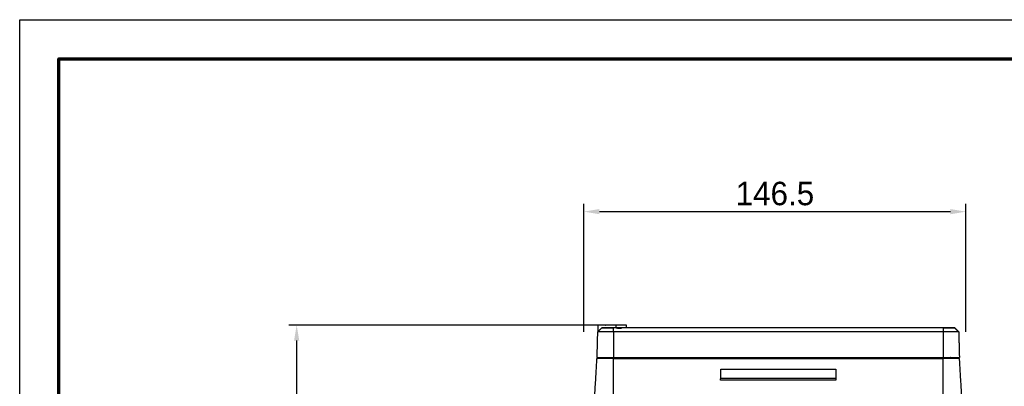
# Model space of a CAD drawing. Header units: millimetres. Extents: x 4946 to 6276, y -4769 to -3439.
# Tile 30 of 195: x 4946 to 5323, y -3580 to -3439. Entities that reach past the tile are written whole.
import ezdxf

# ---------------------------------------------------------------- set-up
doc = ezdxf.new("R2010")
doc.units = ezdxf.units.MM
doc.layers.add('ROXX_NEOmini_FIXTURE', color=7, linetype='Continuous', true_color=0x000000)
doc.dimstyles.get("Standard").update_dxf_attribs({"dimscale": 10, "dimtxt": 2.5, "dimasz": 3, "dimexe": 1, "dimexo": 0.5, "dimgap": 0.8, "dimtad": 1, "dimtoh": 1, "dimdec": 1, "dimzin": 1, "dimdsep": 46, "dimtxsty": 'Standard', "dimblk": 'OPEN90', "dimcen": 2.5, "dimadec": 1, "dimazin": 1, "dimtfac": 1, "dimtdec": 4, "dimtix": 1, "dimtofl": 0, "dimtmove": 1, "dimatfit": 3, "dimldrblk": 'OPEN90', "dimfxl": 1, "dimtolj": 1, "dimtzin": 1, "dimarcsym": 0})

# ---------------------------------------------------------------- blocks, each defined once
blk = doc.blocks.new('*D5')
at = {"layer": 'Defpoints', "color": 0}
for p in [(5051.91, -3556.28), (5183.73, -3556.28), (5183.73, -3812.78)]:
    blk.add_point(p, dxfattribs=at)
at = {"layer": 'ROXX_NEOmini_FIXTURE', "color": 0, "lineweight": -2}
for p, q in [((5177.73, -3556.28), (5048.91, -3556.28)), ((5051.91, -3806.78), (5051.91, -3562.28)), ((5177.73, -3812.78), (5048.91, -3812.78))]:
    blk.add_line(p, q, dxfattribs=at)
at = {"layer": 'ROXX_NEOmini_FIXTURE', "color": 0}
for points in [[(5052.91, -3562.28), (5050.91, -3562.28), (5051.91, -3556.28)], [(5050.91, -3806.78), (5052.91, -3806.78), (5051.91, -3812.78)]]:
    blk.add_solid(points, dxfattribs=at)
at = {"layer": 'ROXX_NEOmini_FIXTURE', "color": 0, "insert": (5045.01, -3684.53), "char_height": 9.002, "attachment_point": 5, "rotation": 90}
blk.add_mtext('\\A1;256.5', dxfattribs=at)
blk = doc.blocks.new('*D10')
at = {"layer": 'Defpoints', "color": 0}
for p in [(5308.47, -3512.81), (5161.97, -3564.91), (5308.47, -3564.91)]:
    blk.add_point(p, dxfattribs=at)
at = {"layer": 'ROXX_NEOmini_FIXTURE', "color": 0, "lineweight": -2}
for p, q in [((5161.97, -3558.91), (5161.97, -3509.81)), ((5308.47, -3558.91), (5308.47, -3509.81)), ((5167.97, -3512.81), (5302.47, -3512.81))]:
    blk.add_line(p, q, dxfattribs=at)
at = {"layer": 'ROXX_NEOmini_FIXTURE', "color": 0}
for points in [[(5167.97, -3511.81), (5167.97, -3513.81), (5161.97, -3512.81)], [(5302.47, -3513.81), (5302.47, -3511.81), (5308.47, -3512.81)]]:
    blk.add_solid(points, dxfattribs=at)
at = {"layer": 'ROXX_NEOmini_FIXTURE', "color": 0, "insert": (5235.22, -3505.91), "char_height": 9.002, "attachment_point": 5}
blk.add_mtext('\\A1;146.5', dxfattribs=at)

msp = doc.modelspace()

# ---------------------------------------------------------------- linework, layer by layer
at = {"layer": 'ROXX_NEOmini_FIXTURE'}
msp.add_lwpolyline([(6275.74, -4769.19), (4945.74, -4769.19), (4945.74, -3439.19), (6275.74, -3439.19)], close=True, dxfattribs=at)
at = {"layer": 'ROXX_NEOmini_FIXTURE', "color": 250, "lineweight": 70, "true_color": 0x1a171b}
msp.add_lwpolyline([(6260.74, -4754.19), (4960.74, -4754.19), (4960.74, -3454.19), (6260.74, -3454.19)], close=True, dxfattribs=at)
at = {"layer": 'ROXX_NEOmini_FIXTURE', "color": 18, "true_color": 0x000000}
for points, degree in [([(5167.07, -3568.78), (5167.2, -3563.83), (5167.33, -3558.88)], 2), ([(5167.07, -3568.78), (5167.2, -3563.83), (5167.33, -3558.88)], 2), ([(5167.4, -3556.38), (5167.37, -3557.63), (5167.33, -3558.88)], 2), ([(5167.4, -3556.38), (5167.37, -3557.63), (5167.33, -3558.88)], 2), ([(5174.33, -3556.38), (5170.87, -3556.38), (5167.4, -3556.38)], 2), ([(5174.33, -3556.38), (5170.87, -3556.38), (5167.4, -3556.38)], 2), ([(5170.29, -3556.33), (5170.31, -3556.33), (5170.34, -3556.33), (5170.39, -3556.33)], 3), ([(5170.29, -3556.33), (5170.31, -3556.33), (5170.34, -3556.33), (5170.39, -3556.33)], 3), ([(5299.71, -3557.38), (5236.51, -3557.38), (5173.31, -3557.38)], 2), ([(5299.71, -3557.38), (5236.51, -3557.38), (5173.31, -3557.38)], 2), ([(5178.33, -3557.38), (5178.33, -3556.88), (5178.33, -3556.38)], 2), ([(5178.33, -3557.38), (5178.33, -3556.88), (5178.33, -3556.38)], 2), ([(5305.68, -3558.88), (5304.91, -3558.13), (5304.14, -3557.38)], 2), ([(5305.68, -3558.88), (5304.91, -3558.13), (5304.14, -3557.38)], 2), ([(5305.68, -3558.88), (5305.81, -3563.83), (5305.94, -3568.78)], 2), ([(5305.68, -3558.88), (5305.81, -3563.83), (5305.94, -3568.78)], 2), ([(5164.87, -3605.32), (5165.95, -3587.2), (5167.02, -3569.08)], 2), ([(5164.87, -3605.32), (5165.95, -3587.2), (5167.02, -3569.08)], 2), ([(5167.02, -3569.08), (5168.78, -3568.93), (5170.54, -3568.78)], 2), ([(5167.02, -3569.08), (5168.78, -3568.93), (5170.54, -3568.78)], 2), ([(5305.99, -3569.08), (5304.23, -3568.93), (5302.47, -3568.78)], 2), ([(5305.99, -3569.08), (5304.23, -3568.93), (5302.47, -3568.78)], 2), ([(5308.14, -3605.32), (5307.07, -3587.2), (5305.99, -3569.08)], 2), ([(5308.14, -3605.32), (5307.07, -3587.2), (5305.99, -3569.08)], 2)]:
    msp.add_open_spline(points, degree=degree, dxfattribs=at)
at = {"layer": 'ROXX_NEOmini_FIXTURE', "color": 18, "lineweight": -3, "true_color": 0x000000}
for points, weights in [([(5173.31, -3558.88), (5167.33, -3558.88), (5167.33, -3558.88)], [1, 0.707106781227, 1]), ([(5168.87, -3557.38), (5168.87, -3557.38), (5173.31, -3557.38)], [1, 0.707106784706, 1]), ([(5173.31, -3557.38), (5168.87, -3557.38), (5168.87, -3557.38)], [1, 0.707106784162, 1]), ([(5305.68, -3558.88), (5305.68, -3558.88), (5299.71, -3558.88)], [1, 0.707106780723, 1]), ([(5173.31, -3569.08), (5167.02, -3569.08), (5167.02, -3569.08)], [1, 0.707106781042, 1]), ([(5299.71, -3568.78), (5305.94, -3568.78), (5305.94, -3568.78)], [1, 0.70710678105, 1]), ([(5305.99, -3569.08), (5305.99, -3569.08), (5299.71, -3569.08)], [1, 0.707106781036, 1])]:
    msp.add_rational_spline(points, weights, degree=2, dxfattribs=at)
for points, degree in [([(5168.87, -3557.38), (5168.1, -3558.13), (5167.33, -3558.88)], 2), ([(5173.31, -3558.88), (5173.31, -3558.13), (5173.31, -3557.38)], 2), ([(5173.31, -3558.88), (5173.31, -3563.83), (5173.31, -3568.78)], 2), ([(5299.71, -3558.88), (5236.51, -3558.88), (5173.31, -3558.88)], 2), ([(5174.33, -3557.38), (5174.33, -3556.88), (5174.33, -3556.38)], 2), ([(5174.33, -3557.39), (5175.1, -3557.45), (5175.82, -3557.5), (5176.47, -3557.54)], 3), ([(5299.71, -3557.38), (5299.71, -3558.13), (5299.71, -3558.88)], 2), ([(5299.71, -3558.88), (5299.71, -3563.83), (5299.71, -3568.78)], 2), ([(5173.31, -3569.08), (5173.31, -3568.93), (5173.31, -3568.78)], 2), ([(5173.31, -3568.78), (5236.51, -3568.78), (5299.71, -3568.78)], 2), ([(5173.31, -3569.08), (5236.51, -3569.08), (5299.71, -3569.08)], 2), ([(5173.31, -3605.32), (5173.31, -3587.2), (5173.31, -3569.08)], 2), ([(5264.49, -3568.86), (5264.49, -3568.82), (5264.5, -3568.78)], 2), ([(5299.71, -3569.08), (5299.71, -3568.93), (5299.71, -3568.78)], 2), ([(5299.71, -3605.32), (5299.71, -3587.2), (5299.71, -3569.08)], 2), ([(5214.43, -3577.39), (5214.44, -3575.29), (5214.44, -3573.2)], 2), ([(5214.44, -3573.2), (5236.51, -3573.2), (5258.58, -3573.2)], 2), ([(5258.58, -3573.2), (5258.58, -3575.29), (5258.58, -3577.39)], 2), ([(5258.58, -3577.39), (5236.51, -3577.39), (5214.43, -3577.39)], 2), ([(5258.51, -3576.83), (5236.51, -3576.83), (5214.5, -3576.83)], 2)]:
    msp.add_open_spline(points, degree=degree, dxfattribs=at)
at = {"layer": 'ROXX_NEOmini_FIXTURE', "color": 18, "true_color": 0x000000}
for points, weights in [([(5178.33, -3556.38), (5178.33, -3556.38), (5174.33, -3556.38)], [1, 0.707106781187, 1]), ([(5178.33, -3556.38), (5178.33, -3556.38), (5174.33, -3556.38)], [1, 0.707106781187, 1]), ([(5299.71, -3557.38), (5304.14, -3557.38), (5304.14, -3557.38)], [1, 0.707106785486, 1]), ([(5299.71, -3557.38), (5304.14, -3557.38), (5304.14, -3557.38)], [1, 0.707106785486, 1]), ([(5304.14, -3557.38), (5304.14, -3557.38), (5299.71, -3557.38)], [1, 0.707106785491, 1]), ([(5304.14, -3557.38), (5304.14, -3557.38), (5299.71, -3557.38)], [1, 0.707106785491, 1]), ([(5167.07, -3568.78), (5167.07, -3568.78), (5173.31, -3568.78)], [1, 0.707106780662, 1]), ([(5167.07, -3568.78), (5167.07, -3568.78), (5173.31, -3568.78)], [1, 0.707106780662, 1])]:
    msp.add_rational_spline(points, weights, degree=2, dxfattribs=at)

# ---------------------------------------------------------------- dimensions: what is measured, and where the dimension line sits
at = {"layer": 'ROXX_NEOmini_FIXTURE', "color": 5, "true_color": 0x0000ff}
dim = msp.add_linear_dim(base=(5308.47, -3512.81), p1=(5161.97, -3564.91), p2=(5308.47, -3564.91), dimstyle='Standard', override={"dimscale": 3.0005, "dimtxt": 3, "dimasz": 2, "dimexe": 1, "dimexo": 2, "dimgap": 0.8, "dimtad": 1, "dimtih": 0, "dimtoh": 0, "dimdec": 1, "dimlfac": 1, "dimzin": 1, "dimtxsty": 'Standard', "dimsah": 0, "dimcen": 2.5, "dimadec": 1, "dimazin": 1, "dimtix": 0, "dimtmove": 0, "dimtzin": 1}, dxfattribs=at)
dim.commit()
dim.dimension.update_dxf_attribs({"geometry": '*D10', "text_midpoint": (5235.22, -3505.91)})
dim = msp.add_linear_dim(base=(5051.91, -3556.28), p1=(5183.73, -3812.78), p2=(5183.73, -3556.28), angle=90, dimstyle='Standard', override={"dimscale": 3.0005, "dimtxt": 3, "dimasz": 2, "dimexe": 1, "dimexo": 2, "dimgap": 0.8, "dimtad": 1, "dimtih": 0, "dimtoh": 0, "dimdec": 1, "dimlfac": 1, "dimzin": 1, "dimtxsty": 'Standard', "dimsah": 0, "dimcen": 2.5, "dimadec": 1, "dimazin": 1, "dimtix": 0, "dimtmove": 0, "dimtzin": 1}, dxfattribs=at)
dim.commit()
dim.dimension.update_dxf_attribs({"geometry": '*D5', "text_midpoint": (5045.01, -3684.53)})

doc.saveas('drawing.dxf')
